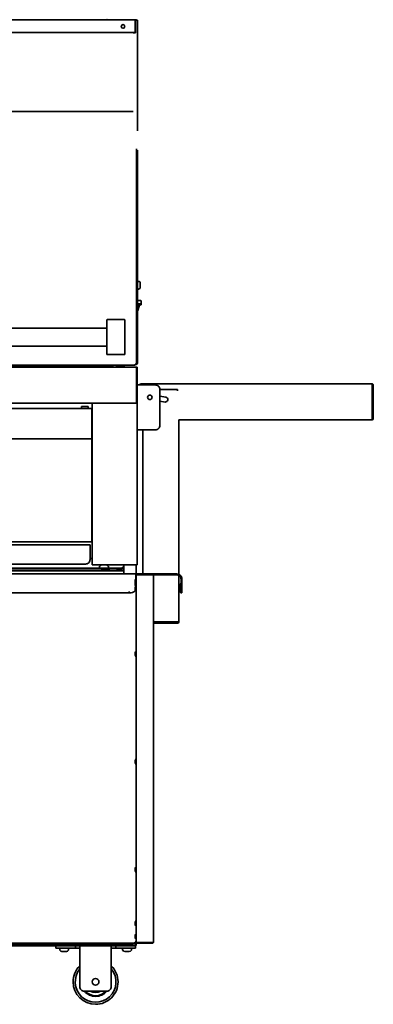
# Model space of a CAD drawing. Extents: x -11 to 97, y -18 to 91.
# Tile 5 of 9: x 25 to 45, y -18 to 37. Entities that reach past the tile are written whole.
import ezdxf

# ---------------------------------------------------------------- set-up
doc = ezdxf.new("R2010")
doc.units = 0
doc.header["$MEASUREMENT"] = 0

msp = doc.modelspace()

# ---------------------------------------------------------------- linework, layer by layer
at = {"color": 7, "lineweight": 35}
for p, q in [((2.124999, 36.788352), (31.875, 36.788352)), ((31.959498, 36.788352), (31.875, 36.788352)), ((31.875, 36.788352), (31.875, 36.732454)), ((31.896999, 36.752451), (31.875, 36.752451)), ((31.875, 36.732454), (31.875, 36.1255)), ((31.896999, 36.065354), (31.896999, 36.75285)), ((32.019298, 36.75285), (31.896999, 36.75285)), ((31.959498, 36.75285), (31.959498, 36.788352)), ((32.019298, 36.75285), (32.019298, 30.607211)), ((31.875, 36.069603), (2.124999, 36.069603)), ((31.896999, 36.065354), (31.7747, 36.065354)), ((31.875, 36.1255), (31.875, 36.069603)), ((31.774703, 31.671246), (2.225302, 31.671246)), ((31.959498, 29.596387), (31.959498, 29.377396)), ((31.959498, 29.377396), (31.959498, 21.093075)), ((32.019298, 29.325598), (32.019298, 29.538077)), ((32.019298, 21.102759), (32.019298, 29.325598)), ((32.019298, 22.228953), (32.0793, 22.228953)), ((32.1693, 22.135728), (32.1693, 22.138953)), ((32.1693, 21.892953), (32.1693, 22.135728)), ((32.019298, 21.802952), (32.0793, 21.802952)), ((31.959498, 21.093075), (31.959498, 20.504898)), ((32.181699, 21.170147), (32.019298, 21.170147)), ((32.019298, 20.53443), (32.019298, 21.102759)), ((32.21475, 20.983144), (32.019298, 20.983144)), ((32.019298, 20.923344), (32.21475, 20.923344)), ((32.019298, 20.913146), (32.122699, 20.913146)), ((32.041511, 20.610147), (32.122699, 20.913146)), ((32.072699, 20.913146), (32.072699, 20.923344)), ((32.212697, 21.139144), (32.212697, 20.983144)), ((32.21475, 20.983144), (32.21475, 20.923344)), ((31.959498, 17.620463), (31.959498, 20.504898)), ((32.019298, 20.610147), (32.041511, 20.610147)), ((32.019298, 20.53443), (32.019298, 17.716999)), ((30.3125, 19.72346), (30.3125, 20.081775)), ((30.3125, 19.72346), (30.3125, 18.53067)), ((30.332497, 20.102066), (31.292499, 20.102066)), ((31.312499, 20.081775), (31.312499, 19.72346)), ((31.312499, 18.53067), (31.312499, 19.72346)), ((3.687499, 19.627063), (30.3125, 19.627063)), ((3.687499, 18.627062), (30.3125, 18.627062)), ((30.3125, 18.17235), (30.3125, 18.53067)), ((30.3125, 18.171562), (30.3125, 18.17235)), ((30.332497, 18.152065), (31.292499, 18.152065)), ((31.292499, 18.151565), (30.332497, 18.151565)), ((31.312499, 18.53067), (31.312499, 18.17235)), ((31.312499, 18.172341), (31.312499, 18.171562)), ((31.875, 17.564565), (2.124999, 17.564565)), ((30.639399, 17.520331), (30.639399, 17.56456)), ((31.229726, 17.533163), (31.257555, 17.494057)), ((31.959498, 17.620463), (31.875, 17.620463)), ((31.875, 17.620463), (31.875, 17.564565)), ((31.896999, 17.594703), (31.896999, 17.620463)), ((31.952197, 17.45153), (2.047799, 17.45153)), ((5.798099, 17.520331), (28.201899, 17.520331)), ((5.798099, 17.484335), (28.201899, 17.484335)), ((30.639399, 17.520331), (28.201899, 17.520331)), ((28.201899, 17.520331), (28.201899, 17.484335)), ((30.639399, 17.484335), (28.201899, 17.484335)), ((30.639399, 17.520331), (30.639399, 17.484335)), ((30.923236, 17.524277), (31.201898, 17.524277)), ((30.923236, 17.476276), (31.201898, 17.476276)), ((31.952197, 16.764029), (31.952197, 17.45153)), ((31.952197, 17.45153), (31.952197, 16.763529)), ((31.952197, 17.45153), (32, 17.45153)), ((32, 17.45153), (32, 16.763529)), ((31.952197, 16.586095), (31.952197, 16.764029)), ((31.952197, 16.763529), (31.952197, 16.585465)), ((31.952197, 16.586095), (31.952197, 15.509934)), ((31.952197, 15.513529), (31.952197, 16.585465)), ((32, 16.763529), (32, 16.585465)), ((32, 15.513529), (32, 16.585465)), ((32.0442, 16.46623), (32, 16.46623)), ((32.0442, 16.46623), (33.012027, 16.46623)), ((32.208826, 16.528731), (45.065226, 16.528731)), ((32.208826, 16.528731), (32.208826, 16.519677)), ((32.208826, 16.519677), (32.208826, 16.46623)), ((45.065226, 16.519677), (45.065226, 16.528731)), ((45.065226, 16.519677), (45.065226, 16.456931)), ((45.065226, 16.456931), (45.065226, 14.60053)), ((45.101126, 14.60053), (45.101126, 16.456931)), ((45.137026, 14.60053), (45.137026, 16.456931)), ((33.262026, 16.216231), (33.262026, 14.216229)), ((34.243561, 16.214919), (33.262026, 16.214919)), ((34.243561, 16.143119), (34.243561, 16.214919)), ((31.952197, 15.451533), (2.047799, 15.451533)), ((29.5, 15.451533), (29.597798, 15.451533)), ((29.5, 15.451533), (29.5, 6.451531)), ((31.902199, 15.451533), (29.597798, 15.451533)), ((31.902199, 15.451533), (32, 15.451533)), ((31.952197, 15.513529), (32, 15.513529)), ((31.952197, 15.451533), (31.952197, 15.509934)), ((32, 15.453921), (31.952197, 15.453921)), ((32, 15.453921), (32, 15.513529)), ((32, 15.452725), (32, 15.453921)), ((32, 15.451533), (32, 15.452725)), ((32, 6.451531), (32, 15.451533)), ((33.58521, 15.788481), (33.262026, 15.835627)), ((33.262026, 15.557715), (33.545513, 15.51636)), ((29.468999, 15.157829), (4.530999, 15.157829)), ((29.266727, 15.26403), (28.891727, 15.26403)), ((28.891727, 15.26403), (28.891727, 15.157829)), ((29.266727, 15.157829), (29.266727, 15.26403)), ((29.468999, 15.157829), (29.468999, 15.087033)), ((29.468999, 15.139033), (29.5, 15.139033)), ((29.468999, 14.154877), (29.468999, 15.087033)), ((45.065226, 14.528729), (34.315361, 14.528729)), ((34.315361, 14.528729), (34.315361, 5.9227)), ((45.065226, 14.60053), (45.065226, 14.528729)), ((45.137002, 14.598732), (45.101117, 14.599631)), ((29.468999, 14.137744), (29.468999, 14.154877)), ((29.468999, 13.578667), (29.468999, 14.137744)), ((32, 13.96623), (32.0442, 13.96623)), ((33.012027, 13.96623), (32.0442, 13.96623)), ((32.315361, 5.95154), (32.315361, 13.96623)), ((29.468999, 13.468731), (4.530999, 13.468731)), ((29.468999, 13.578667), (29.468999, 13.539532)), ((29.468999, 13.539532), (29.468999, 13.468731)), ((29.468999, 13.437728), (29.468999, 13.468731)), ((29.468999, 7.805531), (29.468999, 13.437728)), ((29.5, 8.951531), (29.468999, 8.951531)), ((29.468999, 8.831561), (29.5, 8.831561)), ((29.469001, 8.831561), (29.500002, 8.831561)), ((29.468999, 7.734731), (4.530999, 7.734731)), ((29.468999, 7.805531), (29.468999, 7.734731)), ((29.500002, 8.05883), (29.469001, 8.05883)), ((4.62507, 7.570697), (29.374928, 7.570697)), ((29.374928, 7.284697), (29.374928, 7.570697)), ((29.374928, 6.749198), (29.374928, 7.284697)), ((29.500002, 6.80883), (29.374933, 6.80883)), ((31.25, 6.12248), (2.749999, 6.12248)), ((3.092429, 6.23218), (30.907569, 6.23218)), ((4.437499, 6.26808), (29.562498, 6.26808)), ((29.124929, 6.499196), (18.575999, 6.499196)), ((29.5, 6.451531), (29.597798, 6.451531)), ((29.562498, 6.26808), (30.027199, 6.26808)), ((29.562498, 6.26808), (29.562498, 6.23218)), ((29.597798, 6.451531), (31.902199, 6.451531)), ((29.949161, 6.262181), (29.897199, 6.23218)), ((29.906198, 6.367481), (29.906198, 6.31148)), ((30.237086, 6.279982), (29.937698, 6.279982)), ((29.949161, 6.262181), (30.190463, 6.262181)), ((30.032637, 6.152481), (29.980675, 6.12248)), ((30.027199, 6.264182), (30.027199, 6.270432)), ((30.029984, 6.262181), (30.027831, 6.26343)), ((30.042898, 6.279982), (30.027954, 6.271293)), ((30.032637, 6.152481), (30.378192, 6.152481)), ((30.077517, 6.277898), (30.107066, 6.279982)), ((30.190463, 6.262181), (30.355239, 6.262181)), ((30.200255, 6.23218), (30.289263, 6.23218)), ((30.366699, 6.279982), (30.237086, 6.279982)), ((30.258138, 6.277728), (30.243871, 6.269426)), ((30.244722, 6.264182), (30.244722, 6.269921)), ((30.244722, 6.26808), (31.187499, 6.26808)), ((30.244722, 6.264759), (30.249139, 6.262181)), ((30.258138, 6.277728), (30.262014, 6.279979)), ((30.355239, 6.262181), (30.407201, 6.23218)), ((30.378192, 6.152481), (30.438713, 6.152481)), ((30.398199, 6.367481), (30.398199, 6.31148)), ((30.438713, 6.152481), (30.490675, 6.12248)), ((30.878476, 6.134382), (30.875292, 6.122494)), ((31.123107, 6.23218), (30.907569, 6.23218)), ((30.907569, 6.18438), (30.907569, 6.23218)), ((31.123107, 6.18438), (30.907569, 6.18438)), ((31.099998, 6.23218), (31.187499, 6.23218)), ((31.123107, 6.23218), (31.123107, 6.18438)), ((31.2022, 6.134382), (31.1522, 6.134382)), ((31.187499, 6.32998), (31.250014, 6.32998)), ((31.187499, 6.30398), (31.187499, 6.32998)), ((31.187499, 6.26808), (31.187499, 6.30398)), ((31.187499, 6.26808), (31.187499, 6.23218)), ((31.2022, 6.122497), (31.2022, 6.134382)), ((31.2022, 6.134382), (31.25, 6.134382)), ((31.25, 5.951533), (31.25, 6.451539)), ((31.902199, 6.451531), (32, 6.451531)), ((31.937499, 6.451531), (31.937499, 5.903741)), ((31.93875, 6.036975), (31.93875, 6.014681)), ((31.918748, 5.951531), (17.081248, 5.951531)), ((31.892011, 5.542879), (31.892011, 5.578717)), ((31.892011, 5.576686), (31.892011, 5.514582)), ((31.892011, 5.542879), (31.892011, 5.480774)), ((31.892011, 5.514582), (31.892011, 5.478729)), ((31.918748, 5.657101), (31.918748, 5.951531)), ((31.918748, 5.903731), (31.937499, 5.903731)), ((32.009397, 5.903731), (31.937499, 5.903731)), ((31.937499, -14.517298), (31.937499, 5.903731)), ((31.937499, 5.559981), (31.937499, 5.247481)), ((31.93875, 6.014681), (31.93875, 5.903731)), ((31.985301, 5.937784), (32.005555, 5.903731)), ((32.838599, 5.903731), (32.009397, 5.903731)), ((32.035299, 5.903731), (32.035299, 5.951531)), ((32.098206, 5.951531), (32.035299, 5.951531)), ((32.098206, 5.951531), (34.1875, 5.951531)), ((32.838599, 5.903731), (32.910497, 5.903731)), ((32.886626, 5.903731), (34.1875, 5.903731)), ((32.910497, 5.83183), (32.910497, 5.903731)), ((32.910497, -14.524369), (32.910497, 5.83183)), ((34.315361, 5.868576), (34.315361, 3.286719)), ((34.437499, 5.65373), (34.437499, 5.153732)), ((34.485301, 5.65373), (34.485301, 5.153732)), ((31.542748, 4.966231), (31.542748, 4.9535)), ((31.543747, 4.966231), (31.542748, 4.966231)), ((31.542748, 4.9535), (31.542748, 4.90373)), ((31.543747, 4.90373), (31.543747, 4.966231)), ((31.892011, 5.453732), (31.892011, 5.403731)), ((31.892011, 5.453732), (31.892011, 5.403731)), ((31.892011, 5.403731), (31.892011, 5.35373)), ((31.892011, 5.403731), (31.892011, 5.35373)), ((31.892011, 5.174789), (31.892011, 5.20373)), ((31.892011, 5.172287), (31.892011, 5.203718)), ((31.892011, 5.203571), (31.892011, 5.19908)), ((31.892011, 5.200159), (31.892011, 5.135174)), ((31.892011, 5.19908), (31.892011, 5.132672)), ((31.892011, 5.174789), (31.892011, 5.108381)), ((31.892011, 5.172287), (31.892011, 5.107302)), ((31.892011, 5.135174), (31.892011, 5.103731)), ((31.892011, 5.132672), (31.892011, 5.103731)), ((34.38576, 5.403731), (34.38576, 4.9535)), ((34.433563, 5.403731), (34.38576, 5.403731)), ((34.433563, 5.403731), (34.433563, 4.9535)), ((34.437499, 5.153732), (34.437499, 4.90373)), ((34.485301, 5.153732), (34.485301, 4.90373)), ((31.542748, 4.90373), (17.457249, 4.90373)), ((31.668749, 4.90373), (31.543747, 4.90373)), ((34.485301, 4.90373), (34.437499, 4.90373)), ((34.243561, 3.286719), (32.910509, 3.286719)), ((32.910509, 3.250819), (34.243561, 3.250819)), ((32.910509, 3.214919), (34.243561, 3.214919)), ((34.306309, 3.286719), (34.243561, 3.286719)), ((34.306309, 3.286719), (34.315361, 3.286719)), ((31.937499, 1.660187), (31.937499, 1.658212)), ((31.937499, 1.658212), (31.937499, 1.347687)), ((31.892011, 1.553938), (31.892011, 1.511865)), ((31.892011, 1.49601), (31.892011, 1.553306)), ((31.892011, 1.511865), (31.892011, 1.454571)), ((31.892011, 1.49601), (31.892011, 1.453937)), ((31.937499, -4.339811), (31.937499, -4.346198)), ((31.937499, -4.346198), (31.937499, -4.652311)), ((31.892011, -4.446075), (31.892011, -4.481912)), ((31.892011, -4.510212), (31.892011, -4.448105)), ((31.892011, -4.481912), (31.892011, -4.544019)), ((31.892011, -4.510212), (31.892011, -4.546062)), ((31.892011, -4.544019), (31.892011, -4.545853)), ((31.937499, -10.339812), (31.937499, -10.350973)), ((31.937499, -10.350973), (31.937499, -10.652312)), ((31.892011, -10.446062), (31.892011, -10.477504)), ((31.892011, -10.51462), (31.892011, -10.449633)), ((31.892011, -10.477504), (31.892011, -10.542491)), ((31.892011, -10.51462), (31.892011, -10.546063)), ((31.892011, -13.446062), (31.892011, -13.475004)), ((31.892011, -13.450713), (31.892011, -13.51712)), ((31.892011, -13.475004), (31.892011, -13.541411)), ((31.892011, -13.51712), (31.892011, -13.546062)), ((31.892011, -13.541411), (31.892011, -13.545854)), ((31.937499, -13.339813), (31.937499, -13.354346)), ((31.937499, -13.354346), (31.937499, -13.652313)), ((31.892011, -14.17127), (31.892011, -14.199771)), ((31.892011, -14.17127), (31.892011, -14.201629)), ((31.892011, -14.17127), (31.892011, -14.206016)), ((31.892011, -14.236523), (31.892011, -14.173654)), ((31.892011, -14.24091), (31.892011, -14.175289)), ((31.892011, -14.176126), (31.892011, -14.242768)), ((31.892011, -14.199771), (31.892011, -14.266411)), ((31.892011, -14.201629), (31.892011, -14.26725)), ((31.892011, -14.206016), (31.892011, -14.268885)), ((31.892011, -14.236523), (31.892011, -14.271269)), ((31.892011, -14.24091), (31.892011, -14.271269)), ((31.892011, -14.242768), (31.892011, -14.271269)), ((31.937499, -13.909269), (31.937499, -14.524369)), ((5.687053, -14.696869), (27.743749, -14.696869)), ((6.012514, -14.744669), (27.466262, -14.744669)), ((6.468749, -14.632169), (26.781249, -14.632169)), ((31.894526, -14.596269), (17.10547, -14.596269)), ((26.781249, -14.596416), (26.781249, -14.632169)), ((26.781249, -14.632169), (27.03125, -14.632169)), ((27.03125, -14.596269), (27.03125, -14.632169)), ((27.03125, -14.632169), (31.781249, -14.632169)), ((27.716249, -14.744669), (27.466248, -14.744669)), ((27.466248, -14.744669), (27.466248, -14.87917)), ((27.728209, -14.662169), (27.676247, -14.632169)), ((27.710437, -14.632169), (27.676247, -14.632169)), ((27.728209, -14.662169), (27.676247, -14.632169)), ((27.728209, -14.662169), (27.676247, -14.632169)), ((27.728209, -14.662169), (27.676247, -14.632169)), ((28.186249, -14.632169), (27.710437, -14.632169)), ((27.716249, -14.744669), (28.556249, -14.744669)), ((27.75543, -14.662169), (27.728209, -14.662169)), ((27.743749, -14.696869), (27.806248, -14.696869)), ((27.743749, -14.696869), (27.743749, -14.744669)), ((28.134287, -14.662169), (27.75543, -14.662169)), ((27.806248, -14.683443), (27.806248, -14.689694)), ((27.806248, -14.685012), (27.806248, -14.691262)), ((27.806248, -14.693893), (27.806248, -14.700143)), ((27.806248, -14.695037), (27.806248, -14.701287)), ((27.806248, -14.733443), (27.806248, -14.739693)), ((27.806248, -14.735011), (27.806248, -14.741261)), ((27.806248, -14.743893), (27.806248, -14.744669)), ((27.807012, -14.744176), (27.806392, -14.744669)), ((27.816128, -14.707404), (27.806875, -14.702032)), ((27.838726, -14.710608), (27.806997, -14.692144)), ((27.811342, -14.744666), (27.806997, -14.742143)), ((27.807, -14.694183), (27.808771, -14.693154)), ((27.807, -14.744182), (27.808771, -14.743154)), ((27.807055, -14.692969), (27.807754, -14.692562)), ((27.807055, -14.742969), (27.807754, -14.742563)), ((27.838726, -14.709082), (27.80706, -14.690641)), ((27.813985, -14.744665), (27.80706, -14.74064)), ((27.807065, -14.682491), (27.83981, -14.66342)), ((27.807795, -14.692606), (27.807065, -14.692962)), ((27.807065, -14.732492), (27.83981, -14.71342)), ((27.807795, -14.742606), (27.807065, -14.742961)), ((27.816128, -14.707404), (27.833151, -14.717298)), ((27.838726, -14.662169), (27.838726, -14.664052)), ((27.838726, -14.662169), (27.838726, -14.664051)), ((27.838726, -14.708443), (27.838726, -14.714051)), ((27.838726, -14.710011), (27.838726, -14.714051)), ((28.011965, -14.743753), (28.005808, -14.74467)), ((28.022696, -14.684709), (28.055437, -14.66564)), ((28.022696, -14.73471), (28.055437, -14.715641)), ((28.055432, -14.707491), (28.023771, -14.689052)), ((28.033404, -14.744672), (28.023771, -14.739052)), ((28.023773, -14.685608), (28.055502, -14.667143)), ((28.023773, -14.684082), (28.023773, -14.689693)), ((28.023773, -14.735607), (28.055502, -14.717143)), ((28.023773, -14.734083), (28.023773, -14.739693)), ((28.046368, -14.682405), (28.029362, -14.69229)), ((28.046368, -14.732404), (28.029362, -14.742291)), ((28.037174, -14.696869), (28.118748, -14.696869)), ((28.042973, -14.662169), (28.040296, -14.662503)), ((28.046368, -14.682405), (28.055624, -14.677032)), ((28.046368, -14.732404), (28.055622, -14.727032)), ((28.055497, -14.669182), (28.053743, -14.668162)), ((28.055497, -14.719183), (28.053743, -14.718162)), ((28.055444, -14.667969), (28.054757, -14.66757)), ((28.055444, -14.717968), (28.054757, -14.717569)), ((28.055624, -14.677032), (28.055526, -14.677086)), ((28.055622, -14.727032), (28.055526, -14.727086)), ((28.056249, -14.662169), (28.056249, -14.664694)), ((28.056249, -14.664696), (28.056249, -14.666261)), ((28.056249, -14.668893), (28.056249, -14.670033)), ((28.056249, -14.670036), (28.056249, -14.676287)), ((28.056249, -14.708443), (28.056249, -14.714693)), ((28.056249, -14.714697), (28.056249, -14.716261)), ((28.056249, -14.718893), (28.056249, -14.720032)), ((28.056249, -14.720037), (28.056249, -14.726287)), ((28.118748, -14.696869), (31.1522, -14.696869)), ((28.118748, -14.744669), (28.118748, -14.696869)), ((28.134287, -14.662169), (28.186249, -14.632169)), ((28.134287, -14.662169), (28.186249, -14.632169)), ((28.134287, -14.662169), (28.186249, -14.632169)), ((28.134287, -14.662169), (28.186249, -14.632169)), ((28.806248, -14.744669), (28.556249, -14.744669)), ((28.556249, -14.87917), (28.556249, -14.744669)), ((28.806248, -14.744669), (30.556249, -14.744669)), ((28.806248, -14.744669), (28.806248, -14.929169)), ((30.80625, -14.744669), (30.556249, -14.744669)), ((30.556249, -14.744669), (30.556249, -14.929169)), ((30.80625, -14.744669), (31.646248, -14.744669)), ((30.80625, -14.87917), (30.80625, -14.744669)), ((31.1522, -14.64687), (31.1522, -14.632154)), ((31.1522, -14.696869), (31.1522, -14.64687)), ((31.1522, -14.744669), (31.1522, -14.696869)), ((31.22821, -14.662169), (31.176248, -14.632169)), ((31.22821, -14.662169), (31.176248, -14.632169)), ((31.22821, -14.662169), (31.176248, -14.632169)), ((31.214412, -14.632169), (31.176248, -14.632169)), ((31.22821, -14.662169), (31.176248, -14.632169)), ((31.187499, -14.70877), (31.8516, -14.70877)), ((31.187499, -14.744669), (31.187499, -14.70877)), ((31.187499, -14.744669), (31.8516, -14.744669)), ((31.686248, -14.632169), (31.214412, -14.632169)), ((31.258598, -14.662169), (31.22821, -14.662169)), ((31.634286, -14.662169), (31.258598, -14.662169)), ((31.306248, -14.686732), (31.306248, -14.692982)), ((31.306248, -14.688495), (31.306248, -14.694745)), ((31.306251, -14.690382), (31.306248, -14.690427)), ((31.306248, -14.690427), (31.306248, -14.696677)), ((31.306248, -14.692308), (31.306248, -14.698558)), ((31.307063, -14.697608), (31.306619, -14.697919)), ((31.338472, -14.669376), (31.306888, -14.687732)), ((31.307349, -14.687502), (31.306888, -14.687732)), ((31.306998, -14.68588), (31.338727, -14.667411)), ((31.32962, -14.708766), (31.307013, -14.695614)), ((31.322968, -14.708751), (31.307044, -14.69949)), ((31.326188, -14.708751), (31.307073, -14.69763)), ((31.33827, -14.667672), (31.328807, -14.662151)), ((31.338727, -14.666067), (31.332023, -14.662152)), ((31.338727, -14.664076), (31.335459, -14.662169)), ((31.338472, -14.669376), (31.339558, -14.668741)), ((31.338724, -14.663494), (31.338724, -14.669227)), ((31.338724, -14.664076), (31.338724, -14.667411)), ((31.338727, -14.665354), (31.338724, -14.665426)), ((31.338724, -14.665426), (31.338724, -14.667406)), ((31.340193, -14.662169), (31.339539, -14.662503)), ((31.522729, -14.689684), (31.555488, -14.670613)), ((31.551869, -14.70877), (31.523769, -14.692412)), ((31.523774, -14.689076), (31.523774, -14.694745)), ((31.523784, -14.691059), (31.555426, -14.672629)), ((31.524029, -14.694375), (31.548784, -14.70877)), ((31.52424, -14.692664), (31.555455, -14.674492)), ((31.554638, -14.662169), (31.555606, -14.66273)), ((31.555423, -14.67263), (31.554851, -14.672919)), ((31.555575, -14.662503), (31.555385, -14.662603)), ((31.556038, -14.662168), (31.555575, -14.662503)), ((31.556248, -14.662169), (31.556248, -14.66349)), ((31.556248, -14.663494), (31.556248, -14.669745)), ((31.556248, -14.669787), (31.556248, -14.671677)), ((31.556248, -14.671679), (31.556248, -14.673559)), ((31.634286, -14.662169), (31.686248, -14.632169)), ((31.634286, -14.662169), (31.686248, -14.632169)), ((31.634286, -14.662169), (31.686248, -14.632169)), ((31.634286, -14.662169), (31.686248, -14.632169)), ((31.896249, -14.744669), (31.646248, -14.744669)), ((31.781249, -14.632169), (31.781249, -14.596269)), ((31.8656, -14.524369), (31.901601, -14.553298)), ((31.8656, -14.524369), (31.937499, -14.553298)), ((31.894526, -14.596269), (31.8656, -14.524369)), ((31.894526, -14.560369), (31.8656, -14.524369)), ((31.884472, -14.596269), (31.937499, -14.596269)), ((31.892011, -14.266411), (31.892011, -14.271076)), ((31.892011, -14.26725), (31.892011, -14.270955)), ((31.894526, -14.596269), (31.894526, -14.560369)), ((31.896249, -14.744669), (31.896249, -14.87917)), ((31.937499, -14.553298), (31.901601, -14.553298)), ((31.901601, -14.658769), (31.901601, -14.596269)), ((31.937499, -14.517289), (31.937499, -14.553298)), ((31.937499, -14.517298), (31.937506, -14.51779)), ((31.937499, -14.524369), (31.938899, -14.524369)), ((31.937499, -14.553298), (31.937499, -14.596269)), ((31.937499, -14.658769), (31.937499, -14.596269)), ((32.008532, -14.553288), (32.009397, -14.553298)), ((32.009397, -14.553298), (32.838599, -14.553298)), ((32.838599, -14.560369), (32.009397, -14.560369)), ((32.838599, -14.596269), (32.009397, -14.596269)), ((32.839586, -14.553288), (32.838599, -14.553298)), ((27.716249, -14.87917), (27.466248, -14.87917)), ((27.685249, -14.96667), (27.685249, -14.910669)), ((27.685249, -14.96667), (27.685249, -14.910669)), ((27.685249, -14.96667), (27.685249, -14.910669)), ((27.685249, -14.96667), (27.685249, -14.910669)), ((27.716249, -14.87917), (28.556249, -14.87917)), ((27.716749, -14.87917), (27.74688, -14.87917)), ((27.74688, -14.87917), (28.14575, -14.87917)), ((27.807262, -15.053585), (27.867879, -15.053585)), ((27.807262, -15.053585), (27.848929, -15.053585)), ((27.807262, -15.053585), (27.898165, -15.053585)), ((27.807262, -15.053585), (27.881145, -15.053585)), ((27.811755, -15.053585), (27.964333, -15.053585)), ((27.817835, -15.053585), (27.981351, -15.053585)), ((27.824678, -15.053585), (27.99462, -15.053585)), ((27.838529, -15.053585), (28.013568, -15.053585)), ((27.848929, -15.053585), (28.023968, -15.053585)), ((27.867879, -15.053585), (28.037821, -15.053585)), ((27.881145, -15.053585), (28.044664, -15.053585)), ((27.898165, -15.053585), (28.050744, -15.053585)), ((27.964333, -15.053585), (28.055237, -15.053585)), ((27.981351, -15.053585), (28.055237, -15.053585)), ((27.99462, -15.053585), (28.055237, -15.053585)), ((28.013568, -15.053585), (28.055237, -15.053585)), ((28.17725, -14.96667), (28.17725, -14.910669)), ((28.806248, -14.87917), (28.556249, -14.87917)), ((28.806248, -17.016121), (28.806248, -14.929169)), ((30.80625, -14.87917), (30.556249, -14.87917)), ((30.556249, -14.929169), (30.556249, -17.016121)), ((30.80625, -14.87917), (31.646248, -14.87917)), ((31.18525, -14.96667), (31.18525, -14.910669)), ((31.18525, -14.96667), (31.18525, -14.910669)), ((31.18525, -14.96667), (31.18525, -14.910669)), ((31.18525, -14.96667), (31.18525, -14.910669)), ((31.216748, -14.87917), (31.349533, -14.87917)), ((31.30726, -15.053585), (31.358455, -15.053585)), ((31.30726, -15.053585), (31.384013, -15.053585)), ((31.30726, -15.053585), (31.412757, -15.053585)), ((31.30726, -15.053585), (31.421735, -15.053585)), ((31.307628, -15.053585), (31.440764, -15.053585)), ((31.308647, -15.053585), (31.449744, -15.053585)), ((31.31661, -15.053585), (31.478483, -15.053585)), ((31.330879, -15.053585), (31.504041, -15.053585)), ((31.349533, -14.87917), (31.645748, -14.87917)), ((31.358455, -15.053585), (31.53162, -15.053585)), ((31.384013, -15.053585), (31.545888, -15.053585)), ((31.412757, -15.053585), (31.553849, -15.053585)), ((31.421735, -15.053585), (31.554873, -15.053585)), ((31.440764, -15.053585), (31.555238, -15.053585)), ((31.449744, -15.053585), (31.555238, -15.053585)), ((31.478483, -15.053585), (31.555238, -15.053585)), ((31.504041, -15.053585), (31.555238, -15.053585)), ((31.896249, -14.87917), (31.646248, -14.87917)), ((31.677248, -14.96667), (31.677248, -14.910669)), ((29.056248, -17.266121), (30.306248, -17.266121))]:
    msp.add_line(p, q, dxfattribs=at)
for points in [[(30.199306, 6.262181), (30.23054, 6.266059), (30.240387, 6.268121), (30.243871, 6.269426)], [(30.907569, 6.23218), (30.905493, 6.231562), (30.903452, 6.229769), (30.90148, 6.226939), (30.898447, 6.220554), (30.896537, 6.215333), (30.89299, 6.203414), (30.887807, 6.18159), (30.878476, 6.134382)], [(30.907569, 6.18438), (30.903964, 6.183436), (30.900413, 6.180696), (30.896948, 6.176378), (30.890537, 6.164683), (30.886418, 6.15517), (30.878476, 6.134382)], [(31.1522, 6.134382), (31.142689, 6.182424), (31.13739, 6.20451), (31.133601, 6.216894), (31.131549, 6.222193), (31.128285, 6.228381), (31.126594, 6.230447), (31.124864, 6.23174), (31.123107, 6.23218)], [(31.1522, 6.134382), (31.145639, 6.151719), (31.142239, 6.15999), (31.136958, 6.171036), (31.131486, 6.179351), (31.128684, 6.182128), (31.125909, 6.183806), (31.123107, 6.18438)], [(27.932857, -14.670835), (27.877245, -14.674471), (27.823808, -14.679169)], [(27.932857, -14.677086), (27.877245, -14.680721), (27.823808, -14.685419)], [(27.932857, -14.720836), (27.877245, -14.724471), (27.823808, -14.72917)], [(27.932857, -14.727086), (27.877245, -14.730721), (27.823808, -14.73542)], [(27.932439, -14.695836), (27.891271, -14.699472), (27.851721, -14.704169)], [(27.932439, -14.702086), (27.891271, -14.705722), (27.851721, -14.710419)], [(31.383629, -14.679169), (31.354932, -14.681214), (31.33023, -14.683559), (31.313078, -14.685991), (31.307349, -14.687502)], [(31.383629, -14.685419), (31.354932, -14.687464), (31.33023, -14.689809), (31.313078, -14.692241), (31.307349, -14.693752)], [(32.838599, -14.553298), (32.85126, -14.552845), (32.86525, -14.551237), (32.878058, -14.548553), (32.890466, -14.544404), (32.897248, -14.541105), (32.903082, -14.537164), (32.906643, -14.533715), (32.909135, -14.529976), (32.910497, -14.524369)]]:
    msp.add_lwpolyline(points, dxfattribs=at)
for centre, radius in [((31.209501, 36.413351), 0.1015), ((32.699527, 15.778729), 0.125), ((29.681248, -16.74467), 0.1875)]:
    msp.add_circle(centre, radius, dxfattribs=at)
for centre, radius, start, end in [((30.332497, 36.808354), 0.02, 179.999995, 269.999997), ((31.292499, 36.808354), 0.02, 269.999997, 360), ((32.0793, 22.138953), 0.09, 0, 90.000003), ((32.0793, 21.892953), 0.09, 269.999997, 360), ((32.181699, 21.139144), 0.031, 0, 90.000003), ((30.332666, 20.081938), 0.020146, 90.476873, 180.469161), ((31.292331, 20.081938), 0.020146, 359.531148, 89.523556), ((30.332497, 18.171562), 0.02, 180.000005, 269.999997), ((30.332666, 18.172187), 0.020146, 179.531154, 269.523558), ((31.292331, 18.172187), 0.020146, 270.476874, 0.469162), ((31.292499, 18.171562), 0.02, 269.999997, 360), ((31.201898, 17.572274), 0.096, 269.999997, 355.392403), ((31.201898, 17.572274), 0.048, 269.999997, 350.754846), ((31.896999, 17.716999), 0.1223, 259.636907, 269.999997), ((31.896999, 17.716999), 0.1223, 269.999997, 360), ((30.923236, 17.428274), 0.096, 90.000003, 165.976643), ((30.923236, 17.428274), 0.048, 90.000003, 151.011371), ((31.902406, 17.353729), 0.0978, 0, 3.76989), ((32.208826, 16.456931), 0.0718, 90.000003, 172.557694), ((32.208826, 16.456931), 0.0359, 90.000003, 164.985979), ((33.012027, 16.216231), 0.25, 360, 90.000003), ((45.065226, 16.456931), 0.0718, 0, 90.000003), ((45.065226, 16.456931), 0.0359, 0, 90.000003), ((33.565361, 15.65242), 0.1375, 261.699999, 81.699998), ((45.065226, 14.60053), 0.0359, 269.999997, 358.563465), ((45.065226, 14.60053), 0.0718, 269.999997, 358.563465), ((45.065226, 14.60053), 0.0359, 358.563465, 360), ((45.065226, 14.60053), 0.0718, 358.563465, 360), ((33.012027, 14.216229), 0.25, 269.999997, 0), ((29.449999, 7.754531), 0.0978, 59.252567, 78.797659), ((29.449999, 7.754531), 0.05, 0, 67.666267), ((29.124929, 6.749198), 0.25, 269.999997, 360), ((29.937698, 6.367481), 0.0315, 146.6015, 180.000009), ((29.937698, 6.31148), 0.0315, 180.000005, 269.999997), ((30.041699, 6.29891), 0.156071, 102.040239, 146.601514), ((30.028374, 6.270125), 0.001226, 109.738409, 165.339291), ((30.028187, 6.264401), 0.001022, 192.415257, 249.816987), ((31.134927, -8.562497), 14.871788, 93.597887, 94.07727), ((30.238407, 6.273128), 0.011349, 285.39409, 300.087261), ((30.243593, 6.264365), 0.001154, 295.532986, 350.902064), ((30.262699, 6.29891), 0.156071, 33.398491, 77.959759), ((30.366699, 6.31148), 0.0315, 269.999997, 0.000001), ((30.366699, 6.367481), 0.0315, 359.999992, 33.398498), ((31.251999, 6.70153), 0.25, 269.787497, 269.999997), ((30.325534, 6.024156), 1.613244, 0.455233, 2.263201), ((32.166811, 5.52873), 0.279313, 145.846081, 169.687867), ((32.166811, 5.403731), 0.279313, 145.846081, 169.687867), ((32.166815, 5.52873), 0.279315, 190.312146, 192.92927), ((32.167017, 5.52861), 0.279552, 145.849483, 152.63365), ((31.936499, 5.68498), 0.001, 0, 145.846081), ((31.936499, 5.559981), 0.001, 0, 145.846081), ((32.035299, 5.85373), 0.0978, 120.746953, 149.253048), ((32.035299, 5.85373), 0.0978, 90.000003, 120.746953), ((34.1875, 5.65373), 0.2978, 0, 90.000003), ((34.1875, 5.65373), 0.25, 0, 90.000003), ((31.668749, 5.153732), 0.25, 269.999997, 339.040753), ((32.16683, 5.153724), 0.279333, 153.415024, 169.687266), ((32.166811, 5.403731), 0.279313, 190.312133, 214.153919), ((32.166811, 5.153732), 0.279313, 190.312119, 214.153919), ((32.166811, 5.153732), 0.279313, 190.312133, 214.153919), ((32.16682, 5.153727), 0.279321, 153.415092, 169.687621), ((31.936499, 5.247481), 0.001, 214.153919, 0), ((31.936499, 4.997482), 0.001, 214.153851, 0.000012), ((31.936499, 4.997482), 0.001, 214.153905, 0.000002), ((34.435531, 4.9535), 0.049769, 180.000005, 272.266924), ((34.435531, 4.9535), 0.001969, 180.000005, 360), ((34.243561, 3.286719), 0.0718, 269.999997, 360), ((34.243561, 3.286719), 0.0359, 269.999997, 360), ((32.166811, 1.503937), 0.279313, 145.846109, 169.687881), ((31.936499, 1.660187), 0.001, 359.999988, 145.846149), ((32.166811, 1.503937), 0.279313, 190.312119, 214.153891), ((31.936499, 1.347687), 0.001, 214.153851, 0.000012), ((32.166811, -4.496061), 0.279313, 145.846122, 169.687895), ((31.936499, -4.339811), 0.001, 0, 145.846081), ((32.166811, -4.496061), 0.279313, 190.312105, 214.153878), ((31.936499, -4.652311), 0.001, 214.153919, 360), ((32.166811, -10.496062), 0.279313, 145.846095, 169.687895), ((31.936499, -10.339812), 0.001, 359.999998, 145.846095), ((32.166811, -10.496062), 0.279313, 190.312105, 214.153905), ((31.936499, -10.652312), 0.001, 214.153905, 0.000002), ((32.166811, -13.496063), 0.279313, 145.846095, 169.687895), ((32.166811, -13.496063), 0.279313, 190.312105, 214.153905), ((31.936499, -13.339813), 0.001, 359.999988, 145.846149), ((31.936499, -13.652313), 0.001, 214.153851, 0.000012), ((32.166811, -14.22127), 0.279313, 145.846081, 169.687895), ((32.166811, -14.22127), 0.279313, 145.846095, 169.687895), ((32.166811, -14.22127), 0.279313, 145.846109, 169.687895), ((31.936499, -14.06502), 0.001, 359.999989, 145.846136), ((27.807511, -14.694219), 0.001318, 109.586492, 165.56828), ((27.807511, -14.744218), 0.001318, 109.586492, 165.56828), ((27.807523, -14.683749), 0.001323, 109.979829, 166.494494), ((27.807511, -14.689394), 0.001311, 193.375063, 249.881108), ((27.807425, -14.695349), 0.00123, 109.504707, 165.139726), ((27.807523, -14.73375), 0.001323, 109.979829, 166.494494), ((27.807511, -14.739393), 0.00131, 193.352455, 249.888191), ((27.807418, -14.690994), 0.00121, 192.881636, 249.898737), ((27.807418, -14.740995), 0.00121, 192.881636, 249.898737), ((27.807228, -14.701072), 0.001012, 192.39284, 249.811304), ((27.8073, -14.691447), 0.001075, 116.421872, 169.965364), ((27.8073, -14.741448), 0.001075, 116.421858, 169.965364), ((27.811943, -14.703588), 0.010629, 105.642276, 117.662795), ((27.811943, -14.753587), 0.010629, 105.642276, 117.662795), ((27.846704, -14.676623), 0.014901, 104.172761, 117.572103), ((27.79523, -12.917894), 1.783226, 274.412955, 275.900209), ((27.79523, -12.924144), 1.783226, 274.412955, 275.900209), ((27.748281, -11.439301), 3.236798, 273.269022, 274.373935), ((27.748281, -11.445552), 3.236798, 273.269022, 274.373935), ((27.748281, -11.489301), 3.236798, 273.269022, 274.373935), ((27.748281, -11.495551), 3.236798, 273.269022, 274.373935), ((27.806089, -13.082345), 1.668262, 274.83737, 275.933233), ((27.911552, -14.012661), 0.682288, 275.634125, 278.463264), ((27.911552, -14.018912), 0.682288, 275.634125, 278.463264), ((27.911552, -14.062661), 0.682288, 275.634125, 278.463264), ((27.905432, -13.437692), 1.23223, 274.174616, 276.283526), ((27.905432, -13.443942), 1.23223, 274.174616, 276.283526), ((27.905432, -13.487692), 1.23223, 274.174616, 276.283526), ((27.905432, -13.493942), 1.23223, 274.174616, 276.283532), ((28.047579, -14.64937), 0.019477, 277.692484, 294.024853), ((28.047579, -14.699371), 0.019477, 277.692484, 294.024853), ((28.054985, -14.669218), 0.001318, 14.43172, 70.413506), ((28.054975, -14.708749), 0.001323, 13.5055, 70.020169), ((28.054985, -14.719218), 0.001318, 14.43172, 70.413506), ((28.054987, -14.664393), 0.00131, 290.111804, 346.647539), ((28.054987, -14.714394), 0.00131, 290.111804, 346.647539), ((28.055074, -14.670349), 0.00123, 14.860712, 70.496356), ((28.055074, -14.720348), 0.00123, 14.860279, 70.495291), ((28.055081, -14.665994), 0.00121, 290.101265, 347.118362), ((28.055081, -14.715994), 0.00121, 290.101265, 347.118362), ((28.055189, -14.669769), 0.001106, 287.549499, 345.822569), ((28.055189, -14.719769), 0.001106, 287.549397, 345.822885), ((28.055271, -14.676073), 0.001011, 290.220957, 347.627931), ((28.055271, -14.726072), 0.001012, 290.188698, 347.607166), ((28.055449, -14.66881), 0.000807, 304.315636, 354.101134), ((28.055449, -14.718811), 0.000807, 304.315629, 354.101132), ((30.78125, -14.54627), 0.0859, 269.999997, 270.366048), ((31.30764, -14.695246), 0.001498, 100.995009, 160.156052), ((31.307568, -14.697031), 0.001381, 107.25375, 164.935094), ((31.307534, -14.696357), 0.001338, 193.91794, 250.123614), ((31.307479, -14.698275), 0.001275, 193.027447, 249.63432), ((31.307414, -14.687037), 0.001216, 109.724264, 165.295783), ((31.307436, -14.694435), 0.001238, 194.614851, 250.253388), ((31.307253, -14.688716), 0.001037, 110.2398, 167.588636), ((31.30713, -14.698653), 0.00089, 124.964239, 173.914074), ((31.316894, -14.708421), 0.02464, 98.420485, 113.701032), ((31.34002, -14.663762), 0.001333, 110.851668, 168.33258), ((31.442756, -15.309673), 0.607284, 94.415522, 98.298293), ((30.573591, -1.698926), 13.005493, 273.570937, 274.118014), ((30.573591, -1.705176), 13.005493, 273.570937, 274.118014), ((30.794015, -7.564169), 7.165331, 274.819311, 275.555667), ((30.81963, -7.846335), 6.888229, 274.960327, 275.565796), ((31.512201, -14.667646), 0.024441, 280.824167, 295.526067), ((31.542947, -14.639927), 0.033183, 276.700557, 292.226546), ((31.543807, -14.643604), 0.03134, 278.902862, 290.641492), ((31.546198, -14.653344), 0.023104, 277.270809, 293.670626), ((31.554964, -14.671358), 0.001338, 289.876087, 346.08166), ((31.555017, -14.673273), 0.001276, 290.324509, 346.944963), ((31.555063, -14.669436), 0.001238, 289.746327, 345.385159), ((31.555243, -14.663717), 0.001039, 12.455669, 69.828234), ((31.8516, -14.658769), 0.05, 269.999997, 360), ((31.8516, -14.658769), 0.0859, 269.999997, 360), ((32.166811, -14.22127), 0.279313, 190.312105, 214.153919), ((32.166811, -14.22127), 0.279313, 190.312105, 214.153905), ((32.166811, -14.22127), 0.279313, 190.312105, 214.153891), ((31.936499, -14.37752), 0.001, 214.153864, 0.000011), ((31.936499, -14.37752), 0.001, 214.153905, 0.000003), ((31.936499, -14.37752), 0.001, 214.153905, 0.000001), ((32.009397, -14.524369), 0.0719, 179.999995, 269.999997), ((32.009397, -14.524369), 0.036, 228.282356, 269.999997), ((32.009172, -14.41505), 0.138245, 260.115908, 270.094199), ((32.838599, -14.524369), 0.0719, 269.999997, 0), ((32.838599, -14.524369), 0.036, 269.999997, 310.552391), ((32.838836, -14.381703), 0.171594, 269.920979, 277.759939), ((27.716749, -14.910669), 0.0315, 90.000003, 180.000005), ((27.716749, -14.910669), 0.0315, 90.000003, 180.000005), ((27.716749, -14.910669), 0.0315, 90.000003, 179.999995), ((27.716749, -14.910669), 0.0315, 90.000003, 180.000005), ((27.716749, -14.96667), 0.0315, 179.999991, 213.3985), ((27.716749, -14.96667), 0.0315, 179.999991, 213.3985), ((27.716749, -14.96667), 0.0315, 179.999991, 213.3985), ((27.716749, -14.96667), 0.0315, 179.999991, 213.3985), ((27.820749, -14.898098), 0.156071, 213.398486, 265.042004), ((27.820749, -14.898098), 0.156071, 213.398486, 265.042004), ((27.820749, -14.898098), 0.156071, 213.398486, 265.042004), ((27.820749, -14.898098), 0.156071, 213.398486, 265.042004), ((28.041749, -14.898098), 0.156071, 274.957998, 326.601512), ((28.041749, -14.898098), 0.156071, 274.957998, 326.601512), ((28.041749, -14.898098), 0.156071, 274.957998, 326.601512), ((28.041749, -14.898098), 0.156071, 274.957998, 326.601512), ((28.14575, -14.910669), 0.0315, 0, 90.000003), ((28.14575, -14.96667), 0.0315, 326.601499, 0.000005), ((28.14575, -14.96667), 0.0315, 326.601502, 0.000003), ((28.14575, -14.96667), 0.0315, 326.601502, 0.000008), ((28.14575, -14.96667), 0.0315, 326.601502, 0.000004), ((31.216748, -14.910669), 0.0315, 90.000003, 180.000005), ((31.216748, -14.910669), 0.0315, 90.000003, 180.000005), ((31.216748, -14.910669), 0.0315, 90.000003, 180.000005), ((31.216748, -14.910669), 0.0315, 90.000003, 179.999995), ((31.216748, -14.96667), 0.0315, 179.999995, 213.398486), ((31.216748, -14.96667), 0.0315, 179.999995, 213.398486), ((31.216748, -14.96667), 0.0315, 179.999995, 213.398486), ((31.216748, -14.96667), 0.0315, 179.999991, 213.398486), ((31.320748, -14.898098), 0.156071, 213.398486, 265.042004), ((31.320748, -14.898098), 0.156071, 213.398486, 265.042004), ((31.320748, -14.898098), 0.156071, 213.398486, 265.042004), ((31.320748, -14.898098), 0.156071, 213.398486, 265.042004), ((31.541748, -14.898098), 0.156071, 274.957998, 326.601512), ((31.541748, -14.898098), 0.156071, 274.957998, 326.601512), ((31.541748, -14.898098), 0.156071, 274.957998, 326.601512), ((31.541748, -14.898098), 0.156071, 274.957998, 326.601512), ((31.645748, -14.910669), 0.0315, 0, 90.000003), ((31.645748, -14.96667), 0.0315, 326.601516, 359.999999), ((31.645748, -14.96667), 0.0315, 326.601512, 359.999999), ((31.645748, -14.96667), 0.0315, 326.601512, 359.999999), ((31.645748, -14.96667), 0.0315, 326.601505, 0.000006), ((29.681248, -16.74467), 1.25, 134.426087, 180.000005), ((29.681248, -16.74467), 1.25, 134.426961, 180.000005), ((29.681248, -16.74467), 1.25, 0, 45.572948), ((29.681248, -16.74467), 1.25, 0, 45.572077), ((29.681248, -16.74467), 1.134405, 140.4734, 39.526564), ((29.681248, -16.74467), 1.25, 180.000005, 269.999997), ((29.681248, -16.74467), 1.25, 180.000005, 269.999997), ((29.681248, -16.74467), 1.25, 269.999997, 360), ((29.681248, -16.74467), 1.25, 269.999997, 0), ((29.056248, -17.016121), 0.25, 179.999995, 269.999997), ((29.681248, -16.74467), 0.809405, 220.10871, 319.891285), ((29.681248, -16.74467), 0.770904, 222.564149, 317.435856), ((29.681248, -16.74467), 0.599751, 240.39429, 299.605705), ((30.306248, -17.016121), 0.25, 269.999997, 360)]:
    msp.add_arc(centre, radius, start, end, dxfattribs=at)
for centre, major_axis, ratio, start_param, end_param in [((30.152465, 6.267484), (0.125266, 0.003314), 0.061119, 2.733546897, 3.139977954), ((30.152381, 6.273734), (0.125181, 0.003314), 0.061138, 2.733407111, 3.030083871), ((30.152199, 6.273732), (0.125, 0.003311), 0.061182, 2.209506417, 2.733105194), ((30.152199, 6.267482), (0.125, 0.003311), 0.061182, 2.20950642, 2.733105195), ((27.930764, -14.689577), (0.124514, 0.000115), 0.066781, 2.603997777, 3.14156913), ((27.931514, -14.697916), (0.125265, 0.003383), 0.060875, 2.724402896, 3.139950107), ((27.930764, -14.739577), (0.124514, 0.000115), 0.066781, 2.603997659, 3.141535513), ((27.930716, -14.683326), (0.124468, 0.000118), 0.066791, 2.603897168, 3.026899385), ((27.930716, -14.733327), (0.124468, 0.000118), 0.066791, 2.603897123, 3.026899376), ((27.930899, -14.708328), (0.092174, 0.000115), 0.090216, 2.603974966, 3.141483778), ((27.930913, -14.714579), (0.092187, 0.000115), 0.090212, 2.60401504, 2.987951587), ((27.93154, -14.683343), (0.092233, -0.000101), 0.090196, 5.771722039, 6.130713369), ((27.93154, -14.733342), (0.092233, -0.000101), 0.090196, 5.771721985, 6.130713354), ((27.931615, -14.689595), (0.092159, -0.000099), 0.090225, 5.771513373, 6.28328589), ((27.931615, -14.739595), (0.092159, -0.000099), 0.090225, 5.771513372, 6.28328589), ((27.931201, -14.68125), (0.125049, 0.004931), 0.053742, 5.63468477, 6.173445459), ((27.931201, -14.731251), (0.125049, 0.004931), 0.053742, 5.634684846, 6.17344547), ((27.931754, -14.708344), (0.124494, -0.000099), 0.066787, 5.771440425, 6.283241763), ((27.931754, -14.664595), (0.124495, -0.000099), 0.066787, 5.77144374, 6.169325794), ((27.931754, -14.714595), (0.124495, -0.000099), 0.066787, 5.771443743, 6.169325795), ((27.932139, -14.674978), (0.12411, 0.004907), 0.053919, 5.848714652, 6.173066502), ((27.932139, -14.724979), (0.12411, 0.004907), 0.053919, 5.848714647, 6.173066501), ((31.431587, -14.664581), (0.092864, 0.005118), 0.071055, 2.188956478, 3.005071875), ((31.4315, -14.691678), (0.092266, 0.003201), 0.08321, 5.364570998, 5.889072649), ((31.4315, -14.697928), (0.092266, 0.003201), 0.08321, 5.364570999, 5.88907265), ((31.431592, -14.666677), (0.124649, 0.003191), 0.061625, 5.365866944, 5.890378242), ((31.431592, -14.672927), (0.124649, 0.003191), 0.061625, 5.365866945, 5.890378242), ((31.431053, -14.697923), (0.092721, 0.003201), 0.083091, 5.889901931, 6.280319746), ((31.430981, -14.666674), (0.125269, 0.003191), 0.061536, 5.891207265, 6.281620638), ((32.009397, -14.517298), (0.0719, 0), 0.500695, 3.141592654, 4.71238898)]:
    msp.add_ellipse(centre, major_axis=major_axis, ratio=ratio, start_param=start_param, end_param=end_param, dxfattribs=at)

doc.saveas('drawing.dxf')
